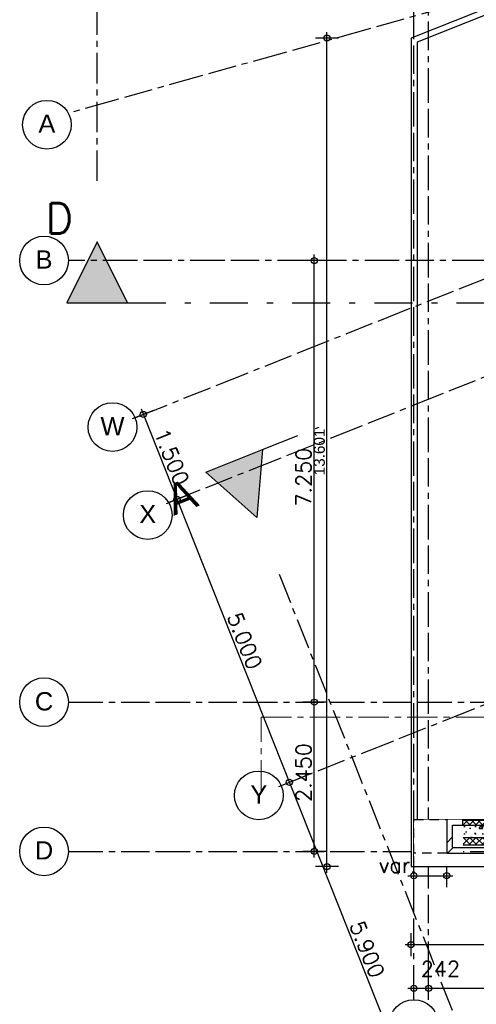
# Model space of a CAD drawing. Extents: x 1006 to 5197, y -24 to 263.
# Tile 2 of 124: x 1006 to 1014, y -2 to 14. Entities that reach past the tile are written whole.
import ezdxf

# ---------------------------------------------------------------- set-up
doc = ezdxf.new("R2010")
doc.units = 0
doc.header["$MEASUREMENT"] = 0
for name, pattern in [('B0302', [1.251, 0.626, -0.3125, 0, -0.3125]), ('B0304', [0.6, 0.5, -0.05, 0, -0.05]), ('B0701', [0.23412, 0.156, -0.07812]), ('B0805', [1.366667, 0.566667, -0.1, 0.033333, -0.1, 0.466667, -0.1]), ('Wipeout_Contour', [1000, 0, -1000])]:
    doc.linetypes.add(name, pattern=pattern)
for name, color, linetype in [('21 Buitenwanden', 7, 'Continuous'), ('28 Draagconstructies', 7, 'Continuous'), ('99 Aankleding 2D tek', 7, 'Continuous'), ('A Lijn doorsnede', 7, 'Continuous'), ('A Stramien', 7, 'Continuous'), ('T Tekst_dim 1_ 100', 7, 'Continuous')]:
    doc.layers.add(name, color=color, linetype=linetype)
doc.styles.add('GENERATED_STYLE_3', font='Arial')
doc.styles.add('GENERATED_STYLE_5', font='Arial')
doc.styles.get("Standard").update_dxf_attribs({"font": 'txt', "bigfont": 'BIGFONT.SHX'})
doc.dimstyles.new('GENERATED_STYLE__1', dxfattribs={"dimtxt": 0.25, "dimasz": 0.19, "dimexe": 0.18, "dimexo": 0, "dimgap": 0.09, "dimtad": 1, "dimdec": 0, "dimlfac": 1000, "dimzin": 0, "dimdsep": 46, "dimtxsty": 'Standard', "dimblk": 'ARROWHEAD_7', "dimblk1": 'ARROWHEAD_7', "dimblk2": 'ARROWHEAD_7', "dimcen": 0.09, "dimclrd": 7, "dimclre": 7, "dimclrt": 7, "dimadec": 1, "dimazin": 0, "dimtfac": 1, "dimtdec": 4, "dimtmove": 0, "dimatfit": 3, "dimfxl": 0, "dimtolj": 1, "dimtzin": 0, "dimarcsym": 0})
doc.dimstyles.new('GENERATED_STYLE__2', dxfattribs={"dimtxt": 0.25, "dimasz": 0.19, "dimexe": 0.18, "dimexo": 0, "dimgap": 0.09, "dimtad": 1, "dimtih": 1, "dimtoh": 1, "dimdec": 0, "dimlfac": 1000, "dimzin": 0, "dimdsep": 46, "dimtxsty": 'Standard', "dimblk": 'ARROWHEAD_7', "dimblk1": 'ARROWHEAD_7', "dimblk2": 'ARROWHEAD_7', "dimcen": 0.09, "dimclrd": 7, "dimclre": 7, "dimclrt": 7, "dimadec": 1, "dimazin": 0, "dimtfac": 1, "dimtdec": 4, "dimtmove": 0, "dimatfit": 3, "dimfxl": 0, "dimtolj": 1, "dimtzin": 0, "dimarcsym": 0})
doc.dimstyles.new('GENERATED_STYLE__3', dxfattribs={"dimtxt": 0.18, "dimasz": 0.19, "dimexe": 0.18, "dimexo": 0, "dimgap": 0.09, "dimtad": 1, "dimdec": 0, "dimlfac": 1000, "dimzin": 0, "dimdsep": 46, "dimtxsty": 'Standard', "dimblk": 'ARROWHEAD_7', "dimblk1": 'ARROWHEAD_7', "dimblk2": 'ARROWHEAD_7', "dimcen": 0.09, "dimclrd": 7, "dimclre": 7, "dimclrt": 7, "dimadec": 1, "dimazin": 0, "dimtfac": 1, "dimtdec": 4, "dimtmove": 0, "dimatfit": 3, "dimfxl": 0, "dimtolj": 1, "dimtzin": 0, "dimarcsym": 0})
doc.dimstyles.new('GENERATED_STYLE__6', dxfattribs={"dimtxt": 0.18, "dimasz": 0.19, "dimexe": 0.18, "dimexo": 0, "dimgap": 0.09, "dimtad": 1, "dimtih": 1, "dimtoh": 1, "dimdec": 0, "dimlfac": 1000, "dimzin": 0, "dimdsep": 46, "dimtxsty": 'Standard', "dimblk": 'ARROWHEAD_7', "dimblk1": 'ARROWHEAD_7', "dimblk2": 'ARROWHEAD_7', "dimcen": 0.09, "dimclrd": 7, "dimclre": 7, "dimclrt": 7, "dimadec": 1, "dimazin": 0, "dimtfac": 1, "dimtdec": 4, "dimtmove": 0, "dimatfit": 3, "dimfxl": 0, "dimtolj": 1, "dimtzin": 0, "dimarcsym": 0})
pattern_1 = [(45, (988.21373, 0), (-0.45962, 0.45962), []), (45, (988.1218, 0.0919), (-0.45962, 0.45962), [])]
pattern_2 = [(45, (988.21373, 0), (-0.053033, 0.053033), []), (135, (988.21373, 0), (0.053033, 0.053033), [])]

# ---------------------------------------------------------------- blocks, each defined once
blk = doc.blocks.new('*D354', base_point=(988.214, 0))
at = {"layer": 'A Stramien', "linetype": 'Continuous'}
for p, q in [((1030.677, 33.587), (1030.677, 33.962)), ((1032.483, 33.587), (1032.483, 33.962)), ((1012.992, 33.775), (1030.727, 33.775)), ((1030.727, 33.775), (1032.533, 33.775))]:
    blk.add_line(p, q, dxfattribs=at)
for centre in [(1030.677, 33.775), (1032.483, 33.775)]:
    blk.add_circle(centre, 0.05, dxfattribs=at)
at = {"layer": 'A Stramien', "insert": (1031.167, 34.075), "char_height": 0.25, "attachment_point": 1}
blk.add_mtext('{1.806}', dxfattribs=at)
blk = doc.blocks.new('ARROWHEAD_7')
at = {"color": 0, "linetype": 'Continuous', "lineweight": 0}
for p, q in [((0, 0), (-1, 0)), ((-0.25, 0), (0.25, 0)), ((0, -0.25), (0, 0.25))]:
    blk.add_line(p, q, dxfattribs=at)
blk.add_circle((0, 0), 0.25, dxfattribs=at)
blk = doc.blocks.new('*D355', base_point=(988.214, 0))
at = {"layer": 'A Stramien', "linetype": 'Continuous'}
for p, q in [((1032.483, 33.587), (1032.483, 33.962)), ((1044.007, 33.587), (1044.007, 33.962)), ((1030.727, 33.775), (1032.533, 33.775)), ((1032.533, 33.775), (1044.057, 33.775))]:
    blk.add_line(p, q, dxfattribs=at)
for centre in [(1032.483, 33.775), (1044.007, 33.775)]:
    blk.add_circle(centre, 0.05, dxfattribs=at)
at = {"layer": 'A Stramien', "insert": (1037.74, 34.075), "char_height": 0.25, "attachment_point": 1}
blk.add_mtext('{11.524}', dxfattribs=at)
blk = doc.blocks.new('*D356', base_point=(988.214, 0))
at = {"layer": 'A Stramien', "linetype": 'Continuous'}
for p, q in [((1044.007, 33.587), (1044.007, 33.962)), ((1049.801, 33.587), (1049.801, 33.962)), ((1032.533, 33.775), (1044.057, 33.775)), ((1044.057, 33.775), (1049.851, 33.775))]:
    blk.add_line(p, q, dxfattribs=at)
for centre in [(1044.007, 33.775), (1049.801, 33.775)]:
    blk.add_circle(centre, 0.05, dxfattribs=at)
at = {"layer": 'A Stramien', "insert": (1046.491, 34.075), "char_height": 0.25, "attachment_point": 1}
blk.add_mtext('{5.794}', dxfattribs=at)
blk = doc.blocks.new('*D360', base_point=(988.214, 0))
at = {"layer": 'A Stramien', "linetype": 'Continuous'}
for p, q in [((1012.7, -2.185), (1012.7, -1.81)), ((1012.942, -2.185), (1012.942, -1.81)), ((1012.6, -1.997), (1012.75, -1.997)), ((1012.75, -1.997), (1012.992, -1.997))]:
    blk.add_line(p, q, dxfattribs=at)
for centre in [(1012.7, -1.997), (1012.942, -1.997)]:
    blk.add_circle(centre, 0.05, dxfattribs=at)
at = {"layer": 'A Stramien', "insert": (1012.815, -1.553), "char_height": 0.25, "attachment_point": 1}
blk.add_mtext('{242}', dxfattribs=at)
blk = doc.blocks.new('*D361', base_point=(988.214, 0))
at = {"layer": 'A Stramien', "linetype": 'Continuous'}
for p, q in [((1012.942, -2.185), (1012.942, -1.81)), ((1030.677, -2.185), (1030.677, -1.81)), ((1012.75, -1.997), (1012.992, -1.997)), ((1012.992, -1.997), (1030.727, -1.997))]:
    blk.add_line(p, q, dxfattribs=at)
for centre in [(1012.942, -1.997), (1030.677, -1.997)]:
    blk.add_circle(centre, 0.05, dxfattribs=at)
at = {"layer": 'A Stramien', "insert": (1021.305, -1.697), "char_height": 0.25, "attachment_point": 1}
blk.add_mtext('{17.735}', dxfattribs=at)
blk = doc.blocks.new('*D362', base_point=(988.214, 0))
at = {"layer": 'A Stramien', "linetype": 'Continuous'}
for p, q in [((1030.677, -2.185), (1030.677, -1.81)), ((1032.483, -2.185), (1032.483, -1.81)), ((1012.992, -1.997), (1030.727, -1.997)), ((1030.727, -1.997), (1032.533, -1.997))]:
    blk.add_line(p, q, dxfattribs=at)
for centre in [(1030.677, -1.997), (1032.483, -1.997)]:
    blk.add_circle(centre, 0.05, dxfattribs=at)
at = {"layer": 'A Stramien', "insert": (1031.167, -1.697), "char_height": 0.25, "attachment_point": 1}
blk.add_mtext('{1.806}', dxfattribs=at)
blk = doc.blocks.new('*D363', base_point=(988.214, 0))
at = {"layer": 'A Stramien', "linetype": 'Continuous'}
for p, q in [((1032.483, -2.185), (1032.483, -1.81)), ((1043.4, -2.185), (1043.4, -1.81)), ((1030.727, -1.997), (1032.533, -1.997)), ((1032.533, -1.997), (1043.45, -1.997))]:
    blk.add_line(p, q, dxfattribs=at)
for centre in [(1032.483, -1.997), (1043.4, -1.997)]:
    blk.add_circle(centre, 0.05, dxfattribs=at)
at = {"layer": 'A Stramien', "insert": (1037.437, -1.697), "char_height": 0.25, "attachment_point": 1}
blk.add_mtext('{10.917}', dxfattribs=at)
blk = doc.blocks.new('*D364', base_point=(988.214, 0))
at = {"layer": 'A Stramien', "linetype": 'Continuous'}
for p, q in [((1043.4, -2.185), (1043.4, -1.81)), ((1046.4, -2.185), (1046.4, -1.81)), ((1032.533, -1.997), (1043.45, -1.997)), ((1043.45, -1.997), (1046.45, -1.997))]:
    blk.add_line(p, q, dxfattribs=at)
for centre in [(1043.4, -1.997), (1046.4, -1.997)]:
    blk.add_circle(centre, 0.05, dxfattribs=at)
at = {"layer": 'A Stramien', "insert": (1044.487, -1.697), "char_height": 0.25, "attachment_point": 1}
blk.add_mtext('{3.000}', dxfattribs=at)
blk = doc.blocks.new('*D365', base_point=(988.214, 0))
at = {"layer": 'A Stramien', "linetype": 'Continuous'}
for p, q in [((1046.4, -2.185), (1046.4, -1.81)), ((1053.6, -2.185), (1053.6, -1.81)), ((1043.45, -1.997), (1046.45, -1.997)), ((1046.45, -1.997), (1053.65, -1.997))]:
    blk.add_line(p, q, dxfattribs=at)
for centre in [(1046.4, -1.997), (1053.6, -1.997)]:
    blk.add_circle(centre, 0.05, dxfattribs=at)
at = {"layer": 'A Stramien', "insert": (1049.587, -1.697), "char_height": 0.25, "attachment_point": 1}
blk.add_mtext('{7.200}', dxfattribs=at)
blk = doc.blocks.new('*D366', base_point=(988.214, 0))
at = {"layer": 'A Stramien', "linetype": 'Continuous'}
for p, q in [((1053.6, -2.185), (1053.6, -1.81)), ((1060.8, -2.185), (1060.8, -1.81)), ((1046.45, -1.997), (1053.65, -1.997)), ((1053.65, -1.997), (1060.85, -1.997))]:
    blk.add_line(p, q, dxfattribs=at)
for centre in [(1053.6, -1.997), (1060.8, -1.997)]:
    blk.add_circle(centre, 0.05, dxfattribs=at)
at = {"layer": 'A Stramien', "insert": (1056.787, -1.697), "char_height": 0.25, "attachment_point": 1}
blk.add_mtext('{7.200}', dxfattribs=at)
blk = doc.blocks.new('*D367', base_point=(988.214, 0))
at = {"layer": 'A Stramien', "linetype": 'Continuous'}
for p, q in [((1060.8, -2.185), (1060.8, -1.81)), ((1068, -2.185), (1068, -1.81)), ((1053.65, -1.997), (1060.85, -1.997)), ((1060.85, -1.997), (1067.95, -1.997)), ((1067.95, -1.997), (1068.1, -1.997))]:
    blk.add_line(p, q, dxfattribs=at)
for centre in [(1060.8, -1.997), (1068, -1.997)]:
    blk.add_circle(centre, 0.05, dxfattribs=at)
at = {"layer": 'A Stramien', "insert": (1063.987, -1.697), "char_height": 0.25, "attachment_point": 1}
blk.add_mtext('{7.200}', dxfattribs=at)
blk = doc.blocks.new('*D368', base_point=(988.214, 0))
at = {"layer": 'T Tekst_dim 1_ 100', "linetype": 'Continuous'}
for p, q in [((1011.46, 13.601), (1011.085, 13.601)), ((1011.273, 13.551), (1011.273, 13.701)), ((1011.273, 0.05), (1011.273, 13.551)), ((1011.273, -0.1), (1011.273, 0.05)), ((1011.46, 0), (1011.085, 0))]:
    blk.add_line(p, q, dxfattribs=at)
for centre in [(1011.273, 13.601), (1011.273, 0)]:
    blk.add_circle(centre, 0.05, dxfattribs=at)
at = {"layer": 'T Tekst_dim 1_ 100', "insert": (1011.057, 6.423), "char_height": 0.18, "attachment_point": 1, "rotation": 90, "style": 'GENERATED_STYLE_3'}
blk.add_mtext('{13.601}', dxfattribs=at)
blk = doc.blocks.new('*D406', base_point=(988.214, 0))
at = {"layer": 'A Stramien', "linetype": 'Continuous'}
for p, q in [((1008.081, 7.354), (1008.43, 7.493)), ((1008.219, 7.516), (1008.274, 7.377)), ((1008.274, 7.377), (1008.828, 5.983)), ((1008.635, 5.96), (1008.984, 6.099))]:
    blk.add_line(p, q, dxfattribs=at)
for centre in [(1008.256, 7.423), (1008.809, 6.029)]:
    blk.add_circle(centre, 0.05, dxfattribs=at)
at = {"layer": 'A Stramien', "insert": (1008.659, 7.221), "char_height": 0.25, "attachment_point": 1, "rotation": 291.665}
blk.add_mtext('{1.500}', dxfattribs=at)
blk = doc.blocks.new('*D407', base_point=(988.214, 0))
at = {"layer": 'A Stramien', "linetype": 'Continuous'}
for p, q in [((1008.274, 7.377), (1008.828, 5.983)), ((1008.828, 5.983), (1010.674, 1.336))]:
    blk.add_line(p, q, dxfattribs=at)
at = {"layer": 'A Stramien', "insert": (1009.859, 4.201), "char_height": 0.25, "attachment_point": 1, "rotation": 291.665}
blk.add_mtext('{5.000}', dxfattribs=at)
blk = doc.blocks.new('*D408', base_point=(988.214, 0))
at = {"layer": 'A Stramien', "linetype": 'Continuous'}
for p, q in [((1008.828, 5.983), (1010.674, 1.336)), ((1010.481, 1.313), (1010.829, 1.452)), ((1010.674, 1.336), (1012.815, -4.054)), ((1012.659, -4.17), (1013.008, -4.031)), ((1012.815, -4.054), (1012.87, -4.194))]:
    blk.add_line(p, q, dxfattribs=at)
for centre in [(1010.655, 1.383), (1012.833, -4.101)]:
    blk.add_circle(centre, 0.05, dxfattribs=at)
at = {"layer": 'A Stramien', "insert": (1011.871, -0.864), "char_height": 0.25, "attachment_point": 1, "rotation": 291.665}
blk.add_mtext('{5.900}', dxfattribs=at)
blk = doc.blocks.new('*D422', base_point=(988.214, 0))
at = {"layer": 'A Stramien', "linetype": 'Continuous'}
for p, q in [((1011.064, 0.3), (1011.064, 2.75)), ((1011.252, 2.7), (1010.877, 2.7)), ((1011.252, 0.25), (1010.877, 0.25)), ((1011.064, 0.15), (1011.064, 0.3))]:
    blk.add_line(p, q, dxfattribs=at)
for centre in [(1011.064, 2.7), (1011.064, 0.25)]:
    blk.add_circle(centre, 0.05, dxfattribs=at)
at = {"layer": 'A Stramien', "insert": (1010.764, 1.062), "char_height": 0.25, "attachment_point": 1, "rotation": 90}
blk.add_mtext('{2.450}', dxfattribs=at)
blk = doc.blocks.new('*D423', base_point=(988.214, 0))
at = {"layer": 'A Stramien', "linetype": 'Continuous'}
for p, q in [((1011.064, 9.9), (1011.064, 10.05)), ((1011.252, 9.95), (1010.877, 9.95)), ((1011.064, 2.75), (1011.064, 9.9)), ((1011.064, 0.3), (1011.064, 2.75))]:
    blk.add_line(p, q, dxfattribs=at)
blk.add_circle((1011.064, 9.95), 0.05, dxfattribs=at)
at = {"layer": 'A Stramien', "insert": (1010.764, 5.912), "char_height": 0.25, "attachment_point": 1, "rotation": 90}
blk.add_mtext('{7.250}', dxfattribs=at)
blk = doc.blocks.new('*D432', base_point=(988.214, 0))
at = {"layer": 'A Stramien', "linetype": 'Continuous'}
for p, q in [((1012.7, -0.338), (1012.7, 0.037)), ((1013.24, -0.338), (1013.24, 0.037)), ((1012.6, -0.15), (1012.75, -0.15)), ((1012.75, -0.15), (1013.19, -0.15)), ((1013.19, -0.15), (1013.34, -0.15))]:
    blk.add_line(p, q, dxfattribs=at)
for centre in [(1012.7, -0.15), (1013.24, -0.15)]:
    blk.add_circle(centre, 0.05, dxfattribs=at)
at = {"layer": 'A Stramien', "insert": (1012.127, 0.15), "char_height": 0.25, "attachment_point": 1}
blk.add_mtext('{var.}', dxfattribs=at)
blk = doc.blocks.new('CUTPLANE_2_2', base_point=(1007.498, 9.258))
at = {"layer": 'A Lijn doorsnede', "linetype": 'Continuous'}
blk.add_hatch(color=256, dxfattribs=at).paths.add_polyline_path([(1006.998, 9.258), (1007.998, 9.258), (1007.498, 10.258)], flags=0)
at = {"layer": 'A Lijn doorsnede', "linetype": 'B0304'}
blk.add_line((1007.498, 11.258), (1007.498, 39.078), dxfattribs=at)
at = {"layer": 'A Lijn doorsnede', "linetype": 'Continuous'}
for p, q in [((1007.498, 10.258), (1006.998, 9.258)), ((1007.998, 9.258), (1007.498, 10.258)), ((1006.998, 9.258), (1007.998, 9.258))]:
    blk.add_line(p, q, dxfattribs=at)
at = {"layer": 'A Lijn doorsnede', "linetype": 'B0302'}
blk.add_line((1007.998, 9.258), (1096.345, 9.258), dxfattribs=at)
at = {"layer": 'A Lijn doorsnede', "linetype": 'Continuous', "insert": (1006.65, 10.392), "char_height": 0.5, "attachment_point": 7}
blk.add_mtext('{D}', dxfattribs=at)
blk = doc.blocks.new('CUTPLANE_9_2', base_point=(1010.19, -0.753))
at = {"layer": 'A Lijn doorsnede', "color": 255, "linetype": 'B0304', "lineweight": 0}
for p, q in [((1010.19, 1.247), (1010.19, 2.453)), ((1010.19, 2.453), (1018.817, 2.453)), ((1018.817, 2.453), (1018.817, 1.247))]:
    blk.add_line(p, q, dxfattribs=at)
at = {"layer": 'A Lijn doorsnede', "color": 255, "linetype": 'Continuous', "lineweight": 0}
blk.add_line((1017.317, -0.753), (1018.817, -0.753), dxfattribs=at)
blk = doc.blocks.new('WALL_417_2', base_point=(1012.7, 0))
at = {"layer": '21 Buitenwanden', "linetype": 'Continuous'}
h = blk.add_hatch(dxfattribs=at)
h.set_pattern_fill('13_45gr_isolatie_0002', color=256, style=0, pattern_type=2)
h.set_pattern_definition(pattern_2)
h.paths.add_polyline_path([(1016.967, 0.759), (1012.7, 0.759), (1012.7, 0.677), (1016.967, 0.677)], flags=0)
h = blk.add_hatch(dxfattribs=at)
h.set_pattern_fill('11_Constructie_beton_0002', color=256, style=0, pattern_type=2)
h.set_pattern_definition([(0, (988.21373, 0), (0, 0.623538), [0.06, -0.3]), (0, (988.39373, 0.3118), (0, 0.623538), [0.06, -0.3]), (60, (988.21373, 0), (-0.54, 0.311769), [0.06, -0.3]), (60, (988.57373, 0), (-0.54, 0.311769), [0.06, -0.3]), (120, (988.27373, 0), (0.54, 0.311769), [0.06, -0.3]), (120, (988.63373, 0), (0.54, 0.311769), [0.06, -0.3]), (0, (988.21373, 0.06), (0, 0.12), [0, -0.12, 0, -0.18]), (45, (988.27373, 0.06), (-0.0848528, 0.0848528), [0, -0.09, 0, -0.15])])
h.paths.add_polyline_path([(1016.967, 0.677), (1012.7, 0.677), (1012.7, 0.474), (1016.967, 0.474)], flags=0)
h = blk.add_hatch(dxfattribs=at)
h.set_pattern_fill('13_45gr_isolatie_0002', color=256, style=0, pattern_type=2)
h.set_pattern_definition(pattern_2)
h.paths.add_polyline_path([(1016.967, 0.474), (1012.7, 0.474), (1012.7, 0.352), (1016.967, 0.352)], flags=0)
for p, q in [((1016.754, 0.759), (1012.7, 0.759)), ((1012.7, 0.677), (1012.7, 0.759)), ((1016.967, 0.677), (1012.7, 0.677)), ((1012.7, 0.474), (1012.7, 0.677)), ((1016.967, 0.759), (1016.847, 0.759)), ((1016.967, 0.677), (1016.967, 0.759)), ((1016.967, 0.474), (1016.967, 0.677)), ((1016.967, 0.474), (1012.7, 0.474)), ((1012.7, 0.352), (1012.7, 0.474)), ((1016.967, 0.352), (1012.7, 0.352)), ((1012.7, 0.312), (1012.7, 0.352)), ((1016.967, 0.352), (1016.967, 0.474)), ((1016.967, 0.312), (1016.967, 0.352)), ((1012.7, 0.312), (1016.967, 0.312))]:
    blk.add_line(p, q, dxfattribs=at)
at = {"color": 254, "linetype": 'Wipeout_Contour', "lineweight": 0, "ltscale": 4059.333977}
blk.add_wipeout([(1012.7, 0), (1016.967, 0), (1016.967, 0.22), (1012.7, 0.22)], dxfattribs=at).dxf.layer = '21 Buitenwanden'
at = {"layer": '21 Buitenwanden', "linetype": 'Continuous'}
h = blk.add_hatch(dxfattribs=at)
h.set_pattern_fill('10_Baksteen_0002', color=256, style=0, pattern_type=2)
h.set_pattern_definition(pattern_1)
h.paths.add_polyline_path([(1012.7, 0.22), (1016.967, 0.22), (1016.967, 0.312), (1012.7, 0.312)], flags=0)
for p, q in [((1012.7, 0.22), (1012.7, 0.312)), ((1012.7, 0.22), (1016.967, 0.22)), ((1012.7, 0), (1012.7, 0.22)), ((1016.967, 0.22), (1016.967, 0.312)), ((1016.967, 0), (1016.967, 0.22)), ((1012.7, 0), (1016.967, 0))]:
    blk.add_line(p, q, dxfattribs=at)
blk = doc.blocks.new('214 terrashoek schuine gevel clickbrick 2de verdieping_2230_2', base_point=(1012.669, 0.174))
at = {"color": 254, "linetype": 'Wipeout_Contour', "lineweight": 0, "ltscale": 4052.415111}
blk.add_wipeout([(1012.7, 0.174), (1013.507, 0.174), (1013.507, 0.771), (1012.7, 0.771)], dxfattribs=at).dxf.layer = '28 Draagconstructies'
at = {"layer": '28 Draagconstructies', "linetype": 'Continuous'}
h = blk.add_hatch(dxfattribs=at)
h.set_pattern_fill('10_Baksteen_0002', color=256, style=0, pattern_type=2)
h.set_pattern_definition(pattern_1)
h.paths.add_polyline_path([(1014.693, 0.312), (1013.336, 0.312), (1013.336, 0.679), (1013.507, 0.679), (1013.507, 0.769), (1013.246, 0.769), (1013.246, 0.22), (1014.693, 0.22)], flags=0)
at = {"layer": '28 Draagconstructies', "linetype": 'B0701'}
for p, q in [((1012.7, 0.218), (1012.7, 0.771)), ((1012.7, 0.771), (1013.246, 0.771)), ((1013.246, 0.22), (1012.7, 0.22))]:
    blk.add_line(p, q, dxfattribs=at)
at = {"layer": '28 Draagconstructies', "linetype": 'Continuous'}
for p, q in [((1013.246, 0.22), (1013.246, 0.769)), ((1013.336, 0.312), (1013.336, 0.679)), ((1013.336, 0.679), (1013.507, 0.679)), ((1013.507, 0.679), (1013.507, 0.771)), ((1013.246, 0.22), (1014.693, 0.22)), ((1013.336, 0.312), (1014.693, 0.312))]:
    blk.add_line(p, q, dxfattribs=at)
blk = doc.blocks.new('*D597', base_point=(988.214, 0))
at = {"layer": 'T Tekst_dim 1_ 100', "linetype": 'Continuous'}
for p, q in [((1012.655, -1.469), (1012.655, -1.094)), ((1043.08, -1.469), (1043.08, -1.094)), ((1012.555, -1.281), (1012.705, -1.281)), ((1012.705, -1.281), (1043.13, -1.281))]:
    blk.add_line(p, q, dxfattribs=at)
for centre in [(1012.655, -1.281), (1043.08, -1.281)]:
    blk.add_circle(centre, 0.05, dxfattribs=at)
at = {"layer": 'T Tekst_dim 1_ 100', "char_height": 0.18, "attachment_point": 1, "style": 'GENERATED_STYLE_3'}
for s, insert in [('{30.425}', (1027.284, -1.065)), ('{320}', (1042.618, -1.065))]:
    blk.add_mtext(s, dxfattribs=dict(at, insert=insert))
blk = doc.blocks.new('*D598', base_point=(988.214, 0))
at = {"layer": 'T Tekst_dim 1_ 100', "linetype": 'Continuous'}
for p, q in [((1043.08, -1.469), (1043.08, -1.094)), ((1043.4, -1.469), (1043.4, -1.094)), ((1012.705, -1.281), (1043.13, -1.281)), ((1043.13, -1.281), (1043.35, -1.281)), ((1043.35, -1.281), (1043.5, -1.281))]:
    blk.add_line(p, q, dxfattribs=at)
for centre in [(1043.08, -1.281), (1043.4, -1.281)]:
    blk.add_circle(centre, 0.05, dxfattribs=at)
blk = doc.blocks.new('CUTPLANE_1_2', base_point=(1009.75, 6.66))
at = {"layer": 'A Lijn doorsnede', "linetype": 'Continuous'}
blk.add_hatch(color=256, dxfattribs=at).paths.add_polyline_path([(1009.285, 6.476), (1010.214, 6.845), (1010.119, 5.731)], flags=0)
at = {"layer": 'A Lijn doorsnede', "linetype": 'B0302'}
blk.add_line((1010.214, 6.845), (1011.144, 7.214), dxfattribs=at)
at = {"layer": 'A Lijn doorsnede', "linetype": 'Continuous'}
for p, q in [((1009.285, 6.476), (1010.214, 6.845)), ((1010.214, 6.845), (1010.119, 5.731)), ((1010.119, 5.731), (1009.285, 6.476))]:
    blk.add_line(p, q, dxfattribs=at)
at = {"layer": 'A Lijn doorsnede', "linetype": 'B0304'}
blk.add_line((1010.488, 4.801), (1022.071, -24.357), dxfattribs=at)
at = {"layer": 'A Lijn doorsnede', "linetype": 'Continuous', "insert": (1008.755, 5.758), "char_height": 0.5, "attachment_point": 7, "rotation": 21.665, "style": 'GENERATED_STYLE_3'}
blk.add_mtext('{A}', dxfattribs=at)

msp = doc.modelspace()

# ---------------------------------------------------------------- linework, layer by layer
at = {"linetype": 'Continuous', "flags": 128}
msp.add_lwpolyline([(1012.7551, 13.5327), (1012.7551, 0.7712), (1016.752, 0.7712), (1014.3837, 14.1797)], close=True, dxfattribs=at)
at = {"layer": '99 Aankleding 2D tek', "linetype": 'Continuous', "flags": 128}
msp.add_lwpolyline([(1036.0187, 20.7836), (1018.1067, 15.7662), (1012.6551, 13.6006), (1012.6555, 0), (1015.6667, 0)], dxfattribs=at)
at = {"layer": 'A Stramien', "linetype": 'B0805', "flags": 128}
for points in [[(1008.1189, 7.3691), (1092.5526, 40.9097)], [(1093.1064, 39.5156), (1008.6727, 5.9751)], [(1012.9421, -1.7943), (1012.9421, 35.087)], [(1094.9523, 34.8688), (1010.5201, 1.3289)], [(1012.7001, -2.1849), (1012.7001, 34.1517)], [(1054.772, 25.7574), (1007.0252, 12.3678)], [(1098.4604, 9.95), (1007.0252, 9.95)], [(1007.0252, 2.7), (1098.4604, 2.7)], [(1007.0252, 0.25), (1098.4604, 0.25)]]:
    msp.add_lwpolyline(points, dxfattribs=at)
at = {"layer": 'A Stramien', "linetype": 'Continuous'}
for centre in [(1006.6722, 12.1796), (1006.6252, 9.95), (1007.7496, 7.2155), (1008.3285, 5.7713), (1006.6252, 2.7), (1010.1535, 1.1689), (1006.6252, 0.25), (1012.7001, -2.5849)]:
    msp.add_circle(centre, 0.4, dxfattribs=at)

# ---------------------------------------------------------------- block references
at = {"layer": 'A Lijn doorsnede'}
msp.add_blockref('CUTPLANE_2_2', (1007.4983, 9.2575), dxfattribs=at)
at = {"layer": 'A Lijn doorsnede', "color": 255, "lineweight": 0}
msp.add_blockref('CUTPLANE_9_2', (1010.1898, -0.753), dxfattribs=at)

# ---------------------------------------------------------------- texts
at = {"layer": 'A Stramien', "linetype": 'Continuous', "char_height": 0.3, "attachment_point": 5, "style": 'GENERATED_STYLE_5'}
for s, insert in [('{A}', (1006.6722, 12.1967)), ('{B}', (1006.6252, 9.9671)), ('{W}', (1007.7496, 7.2327)), ('{X}', (1008.3285, 5.7884)), ('{C}', (1006.6252, 2.712)), ('{Y}', (1010.1535, 1.186)), ('{D}', (1006.6252, 0.2671))]:
    msp.add_mtext(s, dxfattribs=dict(at, insert=insert))

# ---------------------------------------------------------------- dimensions: what is measured, and where the dimension line sits
at = {"layer": 'A Stramien', "linetype": 'Continuous'}
for base, p1, p2, picture, middle in [((1012.9421, 33.7748), (1030.6771, 34.1517), (1032.4831, -2.762), '*D354', (1031.6414, 33.9498)), ((1012.9421, 33.7748), (1032.4831, -2.762), (1044.0071, -1.0535), '*D355', (1038.32, 33.9498)), ((1012.942055, 33.77478), (1044.007097, -1.053492), (1049.8006, 14.689113), '*D356', (1046.965192, 33.94978)), ((1012.9421, -1.9973), (1043.4001, -2.762), (1046.4001, 26.8048), '*D364', (1044.9614, -1.8223)), ((1012.9421, -1.9973), (1046.4001, 26.8048), (1053.6001, 11.6797), '*D365', (1050.0614, -1.8223)), ((1012.9421, -1.9973), (1053.6001, 11.6797), (1060.8001, 11.6797), '*D366', (1057.2614, -1.8223)), ((1012.9421, -1.9973), (1060.8001, 11.6797), (1068.0001, 11.6797), '*D367', (1064.4614, -1.8223)), ((1012.9421, -1.9973), (1012.7001, -2.1849), (1012.9421, -1.7943), '*D360', (1013.1311, -1.6777)), ((1012.9421, -1.9973), (1012.9421, -1.7943), (1030.6771, -2.762), '*D361', (1021.8845, -1.8223)), ((1012.9421, -1.9973), (1030.6771, -2.762), (1032.4831, -2.762), '*D362', (1031.6414, -1.8223)), ((1012.9421, -1.9973), (1032.4831, -2.762), (1043.4001, -2.762), '*D363', (1038.0165, -1.8223))]:
    dim = msp.add_linear_dim(base=base, p1=p1, p2=p2, dimstyle='GENERATED_STYLE__2', dxfattribs=at)
    dim.commit()
    dim.dimension.update_dxf_attribs({"geometry": picture, "text_midpoint": middle})
for base, p1, p2, angle, picture, middle in [((1011.0644, 2.7), (1007.0252, 2.7), (1007.0252, 9.95), 90, '*D423', (1010.8894, 6.3863)), ((1008.8093, 6.0294), (1008.1189, 7.3691), (1008.6727, 5.9751), 291.66501, '*D406', (1008.7177, 6.734)), ((1008.8093, 6.0294), (1008.6727, 5.9751), (1010.5201, 1.3289), 291.66501, '*D407', (1009.9175, 3.7136)), ((1008.8093, 6.0294), (1010.5201, 1.3289), (1012.6967, -4.1549), 291.66501, '*D408', (1011.9296, -1.3514)), ((1011.0644, 2.7), (1007.0252, 0.25), (1007.0252, 2.7), 90, '*D422', (1010.8894, 1.5363))]:
    dim = msp.add_linear_dim(base=base, p1=p1, p2=p2, angle=angle, dimstyle='GENERATED_STYLE__1', dxfattribs=at)
    dim.commit()
    dim.dimension.update_dxf_attribs({"geometry": picture, "text_midpoint": middle})
dim = msp.add_linear_dim(base=(1013.24, -0.1503), p1=(1012.7001, 0), p2=(1013.24, 0.3142), text='\\A1;var.', dimstyle='GENERATED_STYLE__2', dxfattribs=at)
dim.commit()
dim.dimension.update_dxf_attribs({"geometry": '*D432', "text_midpoint": (1012.4259, 0.0247)})
at = {"layer": 'T Tekst_dim 1_ 100', "linetype": 'Continuous'}
dim = msp.add_linear_dim(base=(1011.2726, 13.6006), p1=(1012.6555, 0), p2=(1012.6551, 13.6006), angle=90, dimstyle='GENERATED_STYLE__3', dxfattribs=at)
dim.commit()
dim.dimension.update_dxf_attribs({"geometry": '*D368', "text_midpoint": (1011.1466, 6.8401)})

# ---------------------------------------------------------------- next in the draw order: block references
at = {"layer": '21 Buitenwanden'}
msp.add_blockref('WALL_417_2', (1012.7001, 0), dxfattribs=at)

# ---------------------------------------------------------------- next in the draw order: block references
at = {"layer": '28 Draagconstructies', "linetype": 'Continuous'}
msp.add_blockref('214 terrashoek schuine gevel clickbrick 2de verdieping_2230_2', (1012.6694, 0.1742), dxfattribs=at)

# ---------------------------------------------------------------- next in the draw order: dimensions: what is measured, and where the dimension line sits
at = {"layer": 'T Tekst_dim 1_ 100', "linetype": 'Continuous'}
for p1, p2, picture, middle in [((1012.6555, 0), (1043.0801, 0), '*D597', (1027.7017, -1.1551)), ((1043.0801, 0), (1043.4001, -2.762), '*D598', (1042.8458, -1.1551))]:
    dim = msp.add_linear_dim(base=(1043.0801, -1.2811), p1=p1, p2=p2, dimstyle='GENERATED_STYLE__6', dxfattribs=at)
    dim.commit()
    dim.dimension.update_dxf_attribs({"geometry": picture, "text_midpoint": middle})

# ---------------------------------------------------------------- next in the draw order: block references
at = {"layer": 'A Lijn doorsnede'}
msp.add_blockref('CUTPLANE_1_2', (1009.7498, 6.6602), dxfattribs=at)

doc.saveas('drawing.dxf')
